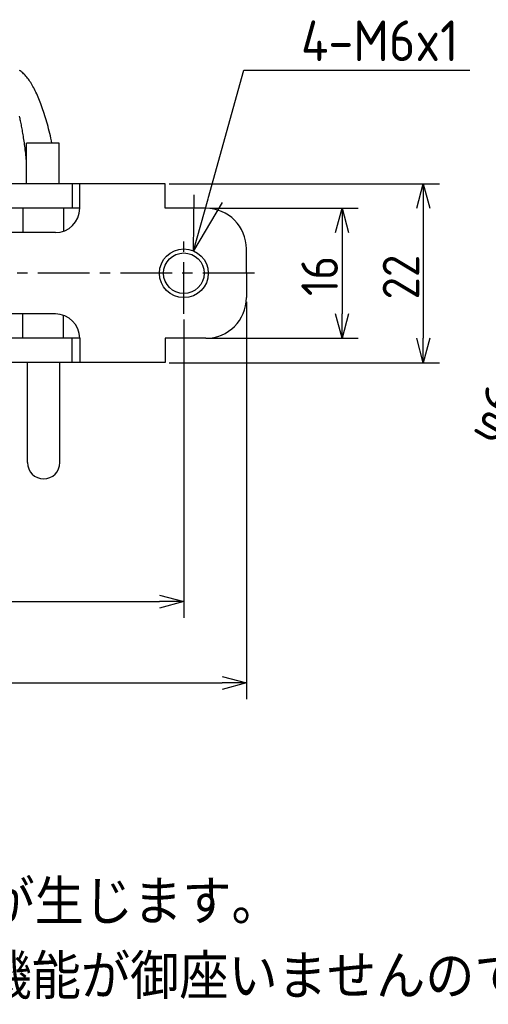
# Model space of a CAD drawing. Extents: x -88 to 325, y 165 to 311.
# Tile 3 of 9: x 15 to 73, y 165 to 287. Entities that reach past the tile are written whole.
import ezdxf

# ---------------------------------------------------------------- set-up
doc = ezdxf.new("R2010")
doc.units = 0
doc.header["$LTSCALE"] = 0.2
doc.linetypes.add('CENTER', pattern=[50.8, 31.75, -6.35, 6.35, -6.35])
doc.layers.get('0').update_dxf_attribs({"linetype": 'CONTINUOUS'})
doc.layers.get('DEFPOINTS').update_dxf_attribs({"linetype": 'CONTINUOUS'})
doc.layers.add('18-0-CON', color=3, linetype='CONTINUOUS')
doc.styles.add('DIMENSION', font='isocp.shx', dxfattribs={"bigfont": 'bigfont.shx'})
doc.styles.get("Standard").update_dxf_attribs({"font": 'isocp.shx', "bigfont": 'bigfont.shx'})
doc.dimstyles.get("Standard").update_dxf_attribs({"dimtxt": 0.18, "dimasz": 0.18, "dimexe": 0.18, "dimexo": 0.0625, "dimgap": 0.09, "dimtad": 0, "dimtih": 1, "dimtoh": 1, "dimzin": 0, "dimcen": 0.09, "dimazin": 3, "dimtfac": 1, "dimtofl": 0, "dimtmove": 0, "dimatfit": 3})

# ---------------------------------------------------------------- blocks, each defined once
blk = doc.blocks.new('_OPEN30')
at = {"color": 0, "linetype": 'BYBLOCK'}
for p, q in [((-1, 0.268), (0, 0)), ((0, 0), (-1, -0.268)), ((0, 0), (-1, 0))]:
    blk.add_line(p, q, dxfattribs=at)
blk = doc.blocks.new('*U44')
at = {"color": 0, "style": 'DIMENSION'}
blk.add_text('16', height=4.5, rotation=90, dxfattribs=at).set_placement((54.5, 252.59))
blk = doc.blocks.new('*D43')
at = {"color": 0}
for p, q in [((38.75, 263.4), (57, 263.4)), ((55, 260.4), (55, 250.4)), ((38.75, 247.4), (57, 247.4))]:
    blk.add_line(p, q, dxfattribs=at)
at = {"layer": 'DEFPOINTS', "color": 0}
for p in [(38.25, 263.4), (38.25, 247.4), (55, 247.4)]:
    blk.add_point(p, dxfattribs=at)
at = {"color": 0, "xscale": 3, "yscale": 3, "zscale": 3}
for p, rotation in [((55, 263.4), 90), ((55, 247.4), 270)]:
    blk.add_blockref('_OPEN30', p, dxfattribs=dict(at, rotation=rotation))
at = {"layer": '18-0-CON'}
blk.add_blockref('*U44', (0, 0), dxfattribs=at)
blk = doc.blocks.new('*U46')
at = {"color": 0, "style": 'DIMENSION'}
blk.add_text('22', height=4.5, rotation=90, dxfattribs=at).set_placement((64.5, 252.17))
blk = doc.blocks.new('*D45')
at = {"color": 0}
for p, q in [((33.75, 266.4), (67, 266.4)), ((65, 263.4), (65, 247.4)), ((33.75, 244.4), (67, 244.4))]:
    blk.add_line(p, q, dxfattribs=at)
at = {"layer": 'DEFPOINTS', "color": 0}
for p in [(33.25, 266.4), (33.25, 244.4), (65, 244.4)]:
    blk.add_point(p, dxfattribs=at)
at = {"color": 0, "xscale": 3, "yscale": 3, "zscale": 3}
for p, rotation in [((65, 266.4), 90), ((65, 244.4), 270)]:
    blk.add_blockref('_OPEN30', p, dxfattribs=dict(at, rotation=rotation))
at = {"layer": '18-0-CON'}
blk.add_blockref('*U46', (0, 0), dxfattribs=at)
blk = doc.blocks.new('*U48')
at = {"color": 0, "style": 'DIMENSION'}
blk.add_text('130', height=4.5, dxfattribs=at).set_placement((-26.03, 205.5))
blk = doc.blocks.new('*D47')
at = {"color": 0}
for p, q in [((-86.75, 251.9), (-86.75, 203)), ((43.25, 251.9), (43.25, 203)), ((-83.75, 205), (40.25, 205))]:
    blk.add_line(p, q, dxfattribs=at)
at = {"layer": 'DEFPOINTS', "color": 0}
for p in [(-86.75, 252.4), (43.25, 252.4), (43.25, 205)]:
    blk.add_point(p, dxfattribs=at)
at = {"color": 0, "xscale": 3, "yscale": 3, "zscale": 3, "rotation": 180}
blk.add_blockref('_OPEN30', (-86.75, 205), dxfattribs=at)
at = {"color": 0, "xscale": 3, "yscale": 3, "zscale": 3}
blk.add_blockref('_OPEN30', (43.25, 205), dxfattribs=at)
at = {"layer": '18-0-CON'}
blk.add_blockref('*U48', (0, 0), dxfattribs=at)
blk = doc.blocks.new('*U94')
at = {"color": 0}
blk.add_lwpolyline([(38.53, 264.58), (42.92, 280.4), (70.7, 280.4)], dxfattribs=at)
at = {"color": 0, "xscale": 6.666666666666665, "yscale": 6.666666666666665, "zscale": 6.666666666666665, "rotation": 254.4816101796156}
blk.add_blockref('_OPEN30', (36.75, 258.15), dxfattribs=at)
blk = doc.blocks.new('*U95')
at = {"color": 0, "style": 'DIMENSION'}
blk.add_text('4-M6x1', height=5, dxfattribs=at).set_placement((49.95, 281.51))
blk = doc.blocks.new('*U99')
at = {"color": 0}
for s, p in [('※寸法には、製品の特性上バラツキが生じます。', (-85.64, 175.26)), ('また、ヘリカル防振器はレベリング機能が御座いませんので、お客様にてシム等を用いてレベリングをお願い致します。', (-86.01, 166.09))]:
    blk.add_text(s, height=5.5, dxfattribs=at).set_placement(p)

msp = doc.modelspace()

# ---------------------------------------------------------------- linework, layer by layer
for p, q in [((20.196, 271.403), (16.196, 271.403)), ((16.196, 266.403), (16.196, 271.403)), ((20.196, 266.403), (20.196, 271.403)), ((33.251, 266.403), (-21.749, 266.403)), ((21.807, 266.403), (21.807, 263.403)), ((22.751, 263.403), (22.751, 266.403)), ((33.251, 263.403), (33.251, 266.403)), ((22.751, 263.403), (-21.749, 263.403)), ((15.751, 263.403), (15.751, 260.403)), ((20.751, 263.403), (20.751, 260.574)), ((38.251, 263.403), (33.251, 263.403)), ((19.751, 260.403), (-21.749, 260.403)), ((43.251, 255.403), (43.251, 258.403)), ((43.251, 255.403), (43.251, 252.403)), ((19.751, 250.403), (-21.749, 250.403)), ((15.751, 247.403), (15.751, 250.403)), ((20.751, 247.403), (20.751, 250.231)), ((22.751, 247.403), (-21.749, 247.403)), ((21.807, 244.403), (21.807, 247.403)), ((22.751, 247.403), (22.751, 244.403)), ((38.251, 247.403), (33.251, 247.403)), ((33.251, 247.403), (33.251, 244.403)), ((33.251, 244.403), (-21.749, 244.403)), ((16.307, 232.103), (16.307, 244.403)), ((20.307, 232.103), (20.307, 244.403))]:
    msp.add_line(p, q)
at = {"color": 0, "linetype": 'CENTER'}
for p, q in [((35.551, 250.403), (35.551, 260.403)), ((44.251, 255.403), (-87.749, 255.403))]:
    msp.add_line(p, q, dxfattribs=at)
at = {"color": 0}
for p, q in [((35.551, 249.692), (35.551, 213)), ((-75.749, 215), (32.551, 215))]:
    msp.add_line(p, q, dxfattribs=at)
for points in [[(19.329, 271.403, 0), (19.264, 271.708, 0), (19.197, 272.009, 0), (19.129, 272.306, 0), (19.06, 272.6, 0), (18.989, 272.888, 0), (18.918, 273.173, 0), (18.845, 273.453, 0), (18.771, 273.729, 0), (18.696, 274, 0), (18.62, 274.267, 0), (18.543, 274.529, 0), (18.464, 274.786, 0), (18.385, 275.039, 0), (18.305, 275.286, 0), (18.223, 275.529, 0), (18.141, 275.767, 0), (18.058, 276, 0), (17.974, 276.228, 0), (17.889, 276.451, 0), (17.803, 276.668, 0), (17.716, 276.88, 0), (17.628, 277.087, 0), (17.54, 277.289, 0), (17.45, 277.485, 0), (17.36, 277.676, 0), (17.269, 277.862, 0), (17.178, 278.042, 0), (17.085, 278.216, 0), (16.992, 278.385, 0), (16.899, 278.548, 0), (16.804, 278.705, 0), (16.709, 278.857, 0), (16.614, 279.003, 0), (16.517, 279.143, 0), (16.421, 279.277, 0), (16.323, 279.405, 0), (16.226, 279.528, 0), (16.128, 279.644, 0), (16.029, 279.755, 0), (15.93, 279.859, 0), (15.83, 279.958, 0), (15.73, 280.05, 0), (15.63, 280.137, 0), (15.529, 280.217, 0), (15.428, 280.291, 0), (15.327, 280.36, 0)], [(16.196, 269.224, 0), (16.171, 269.462, 0), (16.146, 269.697, 0), (16.12, 269.929, 0), (16.094, 270.158, 0), (16.068, 270.384, 0), (16.041, 270.606, 0), (16.014, 270.825, 0), (15.986, 271.04, 0), (15.959, 271.252, 0), (15.93, 271.461, 0), (15.902, 271.666, 0), (15.872, 271.868, 0), (15.843, 272.066, 0), (15.813, 272.26, 0), (15.783, 272.451, 0), (15.753, 272.638, 0), (15.722, 272.821, 0), (15.691, 273, 0), (15.66, 273.176, 0), (15.628, 273.348, 0), (15.596, 273.515, 0), (15.564, 273.679, 0), (15.531, 273.839, 0), (15.498, 273.995, 0), (15.465, 274.146, 0), (15.432, 274.294, 0), (15.398, 274.437, 0), (15.364, 274.576, 0), (15.33, 274.711, 0)]]:
    msp.add_polyline3d(points)
at = {"color": 0, "linetype": 'BYBLOCK'}
msp.add_circle((35.551, 255.403), 3, dxfattribs=at)
msp.add_circle((35.551, 255.403), 2.5)
for centre, radius, start, end in [((19.751, 263.403), 3, 270, 0), ((38.251, 258.403), 5, 0, 90), ((38.251, 252.403), 5, 270, 0), ((19.751, 247.403), 3, 0, 90), ((18.307, 232.103), 2, 180, 360)]:
    msp.add_arc(centre, radius, start, end)

# ---------------------------------------------------------------- block references
at = {"color": 0, "xscale": 3, "yscale": 3, "zscale": 3}
msp.add_blockref('_OPEN30', (35.551, 215), dxfattribs=at)
msp.add_blockref('*U99', (0, 0))
at = {"layer": '18-0-CON'}
for name in ['*U95', '*U94']:
    msp.add_blockref(name, (0, 0), dxfattribs=at)

# ---------------------------------------------------------------- texts
at = {"color": 3, "style": 'DIMENSION'}
msp.add_text('φ6.6', height=4.5, rotation=60, dxfattribs=at).set_placement((73.755, 234.058))

# ---------------------------------------------------------------- dimensions: what is measured, and where the dimension line sits
at = {"color": 0}
for base, p1, p2, picture, middle in [((65, 244.403), (33.251, 266.403), (33.251, 244.403), '*D45', (62.25, 255.403)), ((55, 247.403), (38.251, 263.403), (38.251, 247.403), '*D43', (52.25, 255.403))]:
    dim = msp.add_linear_dim(base=base, p1=p1, p2=p2, angle=90, dimstyle='Standard', override={"dimscale": 1, "dimclrd": 0, "dimclre": 0, "dimclrt": 0, "dimtol": 0, "dimtp": 0.1, "dimtm": 0}, dxfattribs=at)
    dim.commit()
    dim.dimension.update_dxf_attribs({"geometry": picture, "text_midpoint": middle})
dim = msp.add_linear_dim(base=(43.251, 205), p1=(-86.749, 252.403), p2=(43.251, 252.403), dimstyle='Standard', override={"dimscale": 1, "dimclrd": 0, "dimclre": 0, "dimclrt": 0, "dimtol": 0, "dimtp": 0.1, "dimtm": 0}, dxfattribs=at)
dim.commit()
dim.dimension.update_dxf_attribs({"geometry": '*D47', "text_midpoint": (-21.749, 207.75)})

doc.saveas('drawing.dxf')
